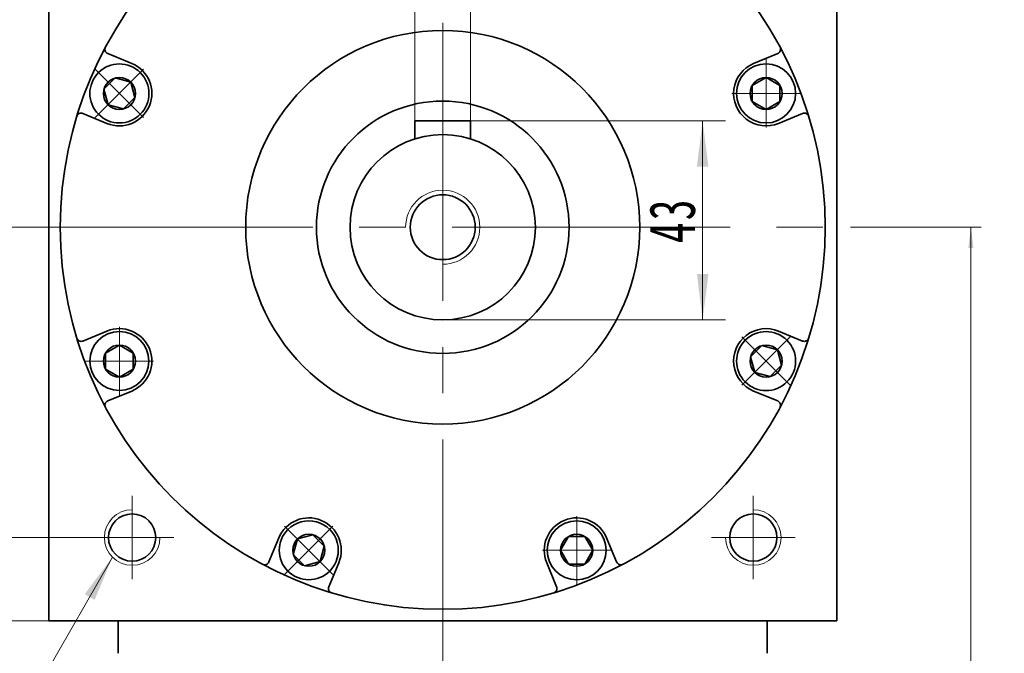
# Model space of a CAD drawing. Header units: millimetres. Extents: x 5164 to 6384, y 126 to 1054.
# Tile 6 of 9: x 6001 to 6213, y 684 to 821. Entities that reach past the tile are written whole.
import ezdxf

# ---------------------------------------------------------------- set-up
doc = ezdxf.new("R2010")
doc.units = ezdxf.units.MM
doc.header["$LTSCALE"] = 5
doc.set_wipeout_variables(frame=1)
doc.linetypes.add('点画线', pattern=[18, 12, -2, 2, -2])
doc.layers.get('0').update_dxf_attribs({"lineweight": 18})
for name, color, linetype, lineweight in [('中心线层', 1, '点画线', 18), ('尺寸线层', 3, 'Continuous', 18), ('粗实线层', 7, 'Continuous', 35)]:
    doc.layers.add(name, color=color, linetype=linetype, lineweight=lineweight)
doc.styles.add('标准', font='txt', dxfattribs={"width": 0.667})
doc.dimstyles.new('a4-1-1.5', dxfattribs={"dimtxt": 4.5, "dimasz": 4.5, "dimexe": 2.25, "dimexo": 0, "dimgap": 0.75, "dimtad": 1, "dimdec": 3, "dimdsep": 46, "dimtxsty": '标准', "dimblk": '_CAXARROW', "dimcen": 0, "dimdle": 9, "dimazin": 2, "dimtfac": 0.707107, "dimtdec": 3, "dimtix": 1, "dimtmove": 2, "dimatfit": 3, "dimfxl": 0, "dimfrac": 2, "dimtolj": 1, "dimarcsym": 0})

# ---------------------------------------------------------------- blocks, each defined once
blk = doc.blocks.new('*X44')
at = {"layer": '尺寸线层', "linetype": 'Continuous'}
for points in [[(5993.17, 843.22), (5994.4, 833.32), (5991.93, 833.32)], [(5993.17, 776.22), (5994.4, 786.12), (5991.93, 786.12)]]:
    blk.add_hatch(color=0, dxfattribs=at).paths.add_polyline_path(points, flags=0)
at = {"layer": '尺寸线层', "color": 0, "linetype": 'Continuous'}
for p, q in [((6015.89, 843.22), (5988.22, 843.22)), ((5993.17, 843.22), (5993.17, 776.22)), ((6003.89, 776.22), (5988.22, 776.22))]:
    blk.add_line(p, q, dxfattribs=at)
at = {"layer": '尺寸线层', "color": 0, "insert": (5986.65, 809.72), "char_height": 9.9, "width": 19.8, "attachment_point": 5, "rotation": 90, "line_spacing_factor": 1.15057, "style": '标准'}
blk.add_mtext('\\T1.1;67', dxfattribs=at)
blk = doc.blocks.new('_CAXARROW')
blk.add_hatch(color=0).paths.add_polyline_path([(0, 0), (-1, 0.125), (-1, -0.125)], flags=0)
blk = doc.blocks.new('*X45')
at = {"layer": '尺寸线层', "linetype": 'Continuous'}
for points in [[(5993.17, 776.22), (5994.4, 766.32), (5991.93, 766.32)], [(5993.17, 709.22), (5994.4, 719.12), (5991.93, 719.12)]]:
    blk.add_hatch(color=0, dxfattribs=at).paths.add_polyline_path(points, flags=0)
at = {"layer": '尺寸线层', "color": 0, "linetype": 'Continuous'}
for p, q in [((6003.89, 776.22), (5988.22, 776.22)), ((5993.17, 776.22), (5993.17, 709.22)), ((6015.89, 709.22), (5988.22, 709.22))]:
    blk.add_line(p, q, dxfattribs=at)
at = {"layer": '尺寸线层', "color": 0, "insert": (5986.65, 742.72), "char_height": 9.9, "width": 19.8, "attachment_point": 5, "rotation": 90, "line_spacing_factor": 1.15057, "style": '标准'}
blk.add_mtext('\\T1.1;67', dxfattribs=at)
blk = doc.blocks.new('*X46')
at = {"layer": '尺寸线层', "linetype": 'Continuous'}
for points in [[(5972.3, 861.22), (5973.54, 851.32), (5971.06, 851.32)], [(5972.3, 691.22), (5973.54, 701.12), (5971.06, 701.12)]]:
    blk.add_hatch(color=0, dxfattribs=at).paths.add_polyline_path(points, flags=0)
at = {"layer": '尺寸线层', "color": 0, "linetype": 'Continuous'}
for p, q in [((6006.89, 861.22), (5967.35, 861.22)), ((5972.3, 861.22), (5972.3, 691.22)), ((6006.89, 691.22), (5967.35, 691.22))]:
    blk.add_line(p, q, dxfattribs=at)
at = {"layer": '尺寸线层', "color": 0, "insert": (5965.78, 776.22), "char_height": 9.9, "width": 26.9708, "attachment_point": 5, "rotation": 90, "line_spacing_factor": 1.15057, "style": '标准'}
blk.add_mtext('\\T1.1;170', dxfattribs=at)
blk = doc.blocks.new('*X47')
at = {"layer": '尺寸线层', "linetype": 'Continuous'}
for points in [[(6147.96, 799.22), (6149.2, 789.32), (6146.72, 789.32)], [(6147.96, 756.22), (6149.2, 766.12), (6146.72, 766.12)]]:
    blk.add_hatch(color=0, dxfattribs=at).paths.add_polyline_path(points, flags=0)
at = {"layer": '尺寸线层', "color": 0, "linetype": 'Continuous'}
for p, q in [((6097.89, 799.22), (6152.91, 799.22)), ((6147.96, 799.22), (6147.96, 756.22)), ((6091.89, 756.22), (6152.91, 756.22))]:
    blk.add_line(p, q, dxfattribs=at)
at = {"layer": '尺寸线层', "color": 0, "insert": (6141.44, 777.72), "char_height": 9.9, "width": 19.8, "attachment_point": 5, "rotation": 90, "line_spacing_factor": 1.15057, "style": '标准'}
blk.add_mtext('\\T1.1;43', dxfattribs=at)
blk = doc.blocks.new('*X48')
at = {"layer": '尺寸线层', "linetype": 'Continuous'}
for points in [[(6085.89, 825.68), (6075.99, 824.45), (6075.99, 826.92)], [(6097.89, 825.68), (6107.79, 824.45), (6107.79, 826.92)]]:
    blk.add_hatch(color=0, dxfattribs=at).paths.add_polyline_path(points, flags=0)
at = {"layer": '尺寸线层', "color": 0, "linetype": 'Continuous'}
for p, q in [((6085.89, 799.22), (6085.89, 830.63)), ((6097.89, 799.22), (6097.89, 830.63)), ((6117.69, 825.68), (6066.09, 825.68))]:
    blk.add_line(p, q, dxfattribs=at)
at = {"layer": '尺寸线层', "color": 0, "insert": (6091.89, 832.2), "char_height": 9.9, "width": 19.8, "attachment_point": 5, "line_spacing_factor": 1.15057, "style": '标准'}
blk.add_mtext('\\T1.1;12', dxfattribs=at)
blk = doc.blocks.new('*X50')
at = {"layer": '尺寸线层', "linetype": 'Continuous'}
blk.add_hatch(color=0, dxfattribs=at).paths.add_polyline_path([(39.19, 56.94), (35.35, 47.73), (33.2, 48.96)], flags=0)
at = {"layer": '尺寸线层', "color": 0, "linetype": 'Continuous'}
blk.add_line((39.19, 56.94), (6.6, 0), dxfattribs=at)
at = {"layer": '尺寸线层', "color": 0}
for p, q in [((0, 22.12), (-29.39, 22.12)), ((0, 0), (0, 22.12)), ((0, 0), (-29.39, 0)), ((6.6, 0), (0, 0))]:
    blk.add_line(p, q, dxfattribs=at)
at = {"layer": '尺寸线层', "color": 0, "insert": (-4.95, 1.98), "char_height": 9.9, "width": 48.8791, "attachment_point": 9, "line_spacing_factor": 1.15057, "style": '标准'}
blk.add_mtext('\\T1.1;4-M12\\P6个面', dxfattribs=at)
blk = doc.blocks.new('*X49')
at = {"layer": '中心线层', "linetype": '点画线', "lineweight": 18}
for p, q in [((0, -7.37), (0, 7.37)), ((-7.37, 0), (7.37, 0))]:
    blk.add_line(p, q, dxfattribs=at)
at = {"layer": '粗实线层'}
for p, q in [((-3.46, 0), (-1.73, 3)), ((-1.73, 3), (1.73, 3)), ((3.46, 0), (1.73, 3)), ((3.46, 0), (1.73, 3)), ((-3.46, 0), (-1.73, -3)), ((3.46, 0), (1.73, -3)), ((-1.73, -3), (1.73, -3))]:
    blk.add_line(p, q, dxfattribs=at)
blk.add_circle((0, 0), 3.46, dxfattribs=at)
for start, end in [(0, 180), (180, 360)]:
    blk.add_arc((0, 0), 6.37, start, end, dxfattribs=at)
blk = doc.blocks.new('*X51')
at = {"layer": '尺寸线层', "linetype": 'Continuous'}
for points in [[(6233.19, 861.22), (6232.63, 856.72), (6233.76, 856.72)], [(6233.19, 525.72), (6232.63, 530.22), (6233.76, 530.22)]]:
    blk.add_hatch(color=0, dxfattribs=at).paths.add_polyline_path(points, flags=0)
at = {"layer": '尺寸线层', "color": 0, "linetype": 'Continuous'}
for p, q in [((6176.89, 861.22), (6235.44, 861.22)), ((6233.19, 525.72), (6233.19, 861.22)), ((6181.89, 525.72), (6235.44, 525.72))]:
    blk.add_line(p, q, dxfattribs=at)
at = {"layer": '尺寸线层', "color": 0, "insert": (6230.23, 693.47), "char_height": 4.5, "width": 22.0177, "attachment_point": 5, "rotation": 90, "line_spacing_factor": 1.15057, "style": '标准'}
blk.add_mtext('\\T1.1;335.5', dxfattribs=at)
blk = doc.blocks.new('*X52')
at = {"layer": '尺寸线层', "linetype": 'Continuous'}
for points in [[(6205.82, 776.22), (6206.38, 771.72), (6205.26, 771.72)], [(6205.82, 525.72), (6206.38, 530.22), (6205.26, 530.22)]]:
    blk.add_hatch(color=0, dxfattribs=at).paths.add_polyline_path(points, flags=0)
at = {"layer": '尺寸线层', "color": 0, "linetype": 'Continuous'}
for p, q in [((6179.89, 776.22), (6208.07, 776.22)), ((6205.82, 776.22), (6205.82, 525.72)), ((6181.89, 525.72), (6208.07, 525.72))]:
    blk.add_line(p, q, dxfattribs=at)
at = {"layer": '尺寸线层', "color": 0, "insert": (6202.86, 650.97), "char_height": 4.5, "width": 22.0844, "attachment_point": 5, "rotation": 90, "line_spacing_factor": 1.15057, "style": '标准'}
blk.add_mtext('\\T1.1;250.5', dxfattribs=at)

msp = doc.modelspace()

# ---------------------------------------------------------------- linework, layer by layer
at = {"layer": '中心线层'}
for p, q in [((6091.8896, 490.3571), (6091.8896, 864.2173)), ((6003.8896, 776.2173), (6179.8896, 776.2173)), ((6024.8896, 700.2173), (6024.8896, 718.2173)), ((6158.8896, 718.2173), (6158.8896, 700.2173)), ((6033.8896, 709.2173), (6015.8896, 709.2173)), ((6167.8896, 709.2173), (6149.8896, 709.2173))]:
    msp.add_line(p, q, dxfattribs=at)
at = {"layer": '粗实线层'}
for p, q in [((6006.8896, 691.2173), (6006.8896, 861.2173)), ((6176.8896, 691.2173), (6176.8896, 861.2173)), ((6097.8896, 799.2173), (6085.8896, 799.2173)), ((6085.8896, 799.2173), (6085.8896, 795.2961)), ((6097.8896, 795.2961), (6097.8896, 799.2173)), ((6021.8896, 684.2173), (6021.8896, 691.2173)), ((6161.8896, 684.2173), (6161.8896, 691.2173))]:
    msp.add_line(p, q, dxfattribs=at)
msp.add_lwpolyline([(6176.8896, 691.2173), (6006.8896, 691.2173)], dxfattribs=at)
for centre, radius in [((6091.8896, 776.2173), 82.5), ((6091.8896, 776.2173), 42.5), ((6091.8896, 776.2173), 27.25), ((6091.8896, 776.2173), 20), ((6091.8896, 776.2173), 7), ((6024.8896, 709.2173), 5.1), ((6158.8896, 709.2173), 5.1)]:
    msp.add_circle(centre, radius, dxfattribs=at)
for centre, start, end in [((6020.0185, 814.6464), 151.866752, 247.500022), ((6163.7607, 814.6464), 292.499978, 28.133248), ((6013.8956, 799.8643), 67.499978, 163.133248), ((6169.8836, 799.8643), 16.866752, 112.500022), ((6013.8956, 752.5703), 196.866752, 292.500022), ((6169.8836, 752.5703), 247.499978, 343.133248), ((6020.0185, 737.7882), 112.499978, 208.133248), ((6163.7607, 737.7882), 331.866752, 67.500022), ((6053.4605, 704.3462), 241.866752, 337.500022), ((6130.3187, 704.3462), 202.499978, 298.133248), ((6068.2426, 698.2233), 157.499978, 253.133248), ((6115.5367, 698.2233), 286.866752, 22.500022)]:
    msp.add_arc(centre, 1, start, end, dxfattribs=at)
at = {"layer": '粗实线层', "lineweight": 18}
for centre, radius, start, end in [((6091.8896, 776.2173), 8, 270, 180), ((6024.8896, 709.2173), 6, 90, 360), ((6158.8896, 709.2173), 6, 180, 90)]:
    msp.add_arc(centre, radius, start, end, dxfattribs=at)

# ---------------------------------------------------------------- block references
at = {"layer": '尺寸线层'}
msp.add_blockref('*X50', (5981.4569, 648.035), dxfattribs=at)

# ---------------------------------------------------------------- dimensions: what is measured, and where the dimension line sits
for base, p1, p2, angle, picture, middle in [((5972.2982, 691.2173), (6006.8896, 861.2173), (6006.8896, 691.2173), 270, '*X46', (5965.7807, 776.2173)), ((6233.1937, 861.2173), (6181.8896, 525.7173), (6176.8896, 861.2173), 90, '*X51', (6230.2312, 693.4673)), ((5993.1657, 776.2173), (6015.8896, 843.2173), (6003.8896, 776.2173), 270, '*X44', (5986.6482, 809.7173)), ((6147.9617, 756.2173), (6097.8896, 799.2173), (6091.8896, 756.2173), 270, '*X47', (6141.4442, 777.7173)), ((5993.1657, 709.2173), (6003.8896, 776.2173), (6015.8896, 709.2173), 270, '*X45', (5986.6482, 742.7173)), ((6205.8189, 525.7173), (6179.8896, 776.2173), (6181.8896, 525.7173), 90, '*X52', (6202.8564, 650.9673))]:
    dim = msp.add_linear_dim(base=base, p1=p1, p2=p2, angle=angle, dimstyle='a4-1-1.5', override={"dimsah": 1, "dimtfill": 1, "dimtzin": 8}, dxfattribs=at)
    dim.commit()
    dim.dimension.update_dxf_attribs({"geometry": picture, "text_midpoint": middle})
dim = msp.add_linear_dim(base=(6085.8896, 825.6841), p1=(6097.8896, 799.2173), p2=(6085.8896, 799.2173), dimstyle='a4-1-1.5', override={"dimsah": 1, "dimtfill": 1, "dimtzin": 8}, dxfattribs=at)
dim.commit()
dim.dimension.update_dxf_attribs({"geometry": '*X48', "text_midpoint": (6091.8896, 832.2016)})

# ---------------------------------------------------------------- next in the draw order: wipeouts: each hides what was drawn before it
for points in [[(6026.6374, 809.6106), (6026.6135, 809.6345), (6026.5894, 809.6582), (6026.5651, 809.6818), (6026.5408, 809.7053), (6026.5163, 809.7286), (6026.4917, 809.7518), (6026.467, 809.7749), (6026.4422, 809.7978), (6026.4172, 809.8206), (6026.3921, 809.8433), (6026.3669, 809.8658), (6026.3416, 809.8882), (6026.3161, 809.9105), (6026.2906, 809.9326), (6026.2649, 809.9546), (6026.2391, 809.9765), (6026.2132, 809.9982), (6026.1871, 810.0198), (6026.161, 810.0413), (6026.1347, 810.0626), (6026.1084, 810.0837), (6026.0819, 810.1048), (6026.0553, 810.1257), (6026.0286, 810.1464), (6026.0018, 810.167), (6025.9749, 810.1875), (6025.9478, 810.2078), (6025.9207, 810.228), (6025.8935, 810.248), (6025.8661, 810.2679), (6025.8661, 810.2679), (6025.6194, 810.4376), (6025.365, 810.5955), (6025.1034, 810.7412), (6024.8353, 810.8745), (6024.5612, 810.995), (6024.2818, 811.1026), (6023.9976, 811.1968), (6023.7092, 811.2776), (6023.4174, 811.3447), (6023.1228, 811.3981), (6022.826, 811.4375), (6022.5276, 811.4629), (6022.2284, 811.4742), (6021.929, 811.4715), (6021.63, 811.4547), (6021.3322, 811.4239), (6021.0361, 811.379), (6020.7425, 811.3203), (6020.452, 811.2479), (6020.1652, 811.1619), (6019.8827, 811.0625), (6019.6053, 810.9499), (6019.3334, 810.8243), (6019.0678, 810.6862), (6018.8089, 810.5357), (6018.5574, 810.3732), (6018.3139, 810.199), (6018.0788, 810.0136), (6017.8526, 809.8173), (6017.636, 809.6106), (6017.636, 809.6106), (6017.4293, 809.394), (6017.233, 809.1679), (6017.0476, 808.9327), (6016.8734, 808.6892), (6016.7109, 808.4377), (6016.5604, 808.1788), (6016.4223, 807.9132), (6016.2968, 807.6413), (6016.1842, 807.3639), (6016.0847, 807.0814), (6015.9987, 806.7946), (6015.9263, 806.5041), (6015.8676, 806.2105), (6015.8228, 805.9144), (6015.7919, 805.6166), (6015.7751, 805.3176), (6015.7724, 805.0182), (6015.7837, 804.719), (6015.8091, 804.4207), (6015.8486, 804.1238), (6015.9019, 803.8292), (6015.969, 803.5374), (6016.0498, 803.2491), (6016.144, 802.9648), (6016.2516, 802.6854), (6016.3721, 802.4113), (6016.5054, 802.1432), (6016.6511, 801.8816), (6016.809, 801.6272), (6016.9787, 801.3805), (6016.9787, 801.3805), (6016.9986, 801.3531), (6017.0186, 801.3259), (6017.0388, 801.2988), (6017.0591, 801.2717), (6017.0796, 801.2448), (6017.1002, 801.218), (6017.121, 801.1913), (6017.1418, 801.1647), (6017.1629, 801.1382), (6017.184, 801.1119), (6017.2054, 801.0856), (6017.2268, 801.0595), (6017.2484, 801.0334), (6017.2701, 801.0075), (6017.292, 800.9817), (6017.314, 800.9561), (6017.3361, 800.9305), (6017.3584, 800.905), (6017.3808, 800.8797), (6017.4033, 800.8545), (6017.426, 800.8294), (6017.4488, 800.8045), (6017.4717, 800.7796), (6017.4948, 800.7549), (6017.518, 800.7303), (6017.5414, 800.7058), (6017.5648, 800.6815), (6017.5884, 800.6572), (6017.6121, 800.6331), (6017.636, 800.6092), (6017.636, 800.6092), (6017.8777, 800.3798), (6018.1311, 800.1634), (6018.3955, 799.9605), (6018.6701, 799.7718), (6018.9542, 799.5977), (6019.2471, 799.4386), (6019.5478, 799.2952), (6019.8557, 799.1677), (6020.1698, 799.0564), (6020.4893, 798.9618), (6020.8134, 798.884), (6021.141, 798.8233), (6021.4714, 798.7798), (6021.8036, 798.7536), (6022.1367, 798.7449), (6022.4698, 798.7536), (6022.802, 798.7798), (6023.1324, 798.8233), (6023.4601, 798.884), (6023.7841, 798.9618), (6024.1036, 799.0564), (6024.4177, 799.1677), (6024.7256, 799.2952), (6025.0264, 799.4386), (6025.3192, 799.5977), (6025.6033, 799.7718), (6025.878, 799.9605), (6026.1423, 800.1634), (6026.3957, 800.3798), (6026.6374, 800.6092), (6026.6374, 800.6092), (6026.8668, 800.8509), (6027.0832, 801.1043), (6027.2861, 801.3686), (6027.4748, 801.6433), (6027.649, 801.9274), (6027.808, 802.2203), (6027.9514, 802.521), (6028.0789, 802.8289), (6028.1902, 803.143), (6028.2848, 803.4625), (6028.3626, 803.7865), (6028.4233, 804.1142), (6028.4668, 804.4446), (6028.493, 804.7768), (6028.5017, 805.1099), (6028.493, 805.443), (6028.4668, 805.7752), (6028.4233, 806.1056), (6028.3626, 806.4333), (6028.2848, 806.7573), (6028.1902, 807.0768), (6028.0789, 807.3909), (6027.9514, 807.6988), (6027.808, 807.9996), (6027.649, 808.2924), (6027.4748, 808.5765), (6027.2861, 808.8512), (6027.0832, 809.1155), (6026.8668, 809.3689)], [(6161.6425, 798.7449), (6161.6763, 798.745), (6161.7101, 798.7453), (6161.744, 798.7457), (6161.7778, 798.7463), (6161.8116, 798.7471), (6161.8454, 798.7481), (6161.8792, 798.7493), (6161.913, 798.7507), (6161.9467, 798.7522), (6161.9805, 798.7539), (6162.0143, 798.7558), (6162.048, 798.7578), (6162.0818, 798.7601), (6162.1155, 798.7625), (6162.1492, 798.7651), (6162.1829, 798.7679), (6162.2166, 798.7708), (6162.2503, 798.774), (6162.2839, 798.7773), (6162.3175, 798.7808), (6162.3512, 798.7845), (6162.3847, 798.7883), (6162.4183, 798.7924), (6162.4519, 798.7966), (6162.4854, 798.801), (6162.5189, 798.8055), (6162.5524, 798.8103), (6162.5858, 798.8152), (6162.6193, 798.8203), (6162.6527, 798.8256), (6162.6527, 798.8256), (6162.9471, 798.88), (6163.2386, 798.9483), (6163.5267, 799.0302), (6163.8105, 799.1255), (6164.0896, 799.2341), (6164.3632, 799.3557), (6164.6308, 799.49), (6164.8918, 799.6367), (6165.1456, 799.7956), (6165.3917, 799.9662), (6165.6294, 800.1483), (6165.8583, 800.3413), (6166.078, 800.5448), (6166.2877, 800.7585), (6166.4872, 800.9817), (6166.676, 801.2141), (6166.8537, 801.4552), (6167.0198, 801.7043), (6167.174, 801.961), (6167.316, 802.2246), (6167.4454, 802.4946), (6167.562, 802.7704), (6167.6655, 803.0514), (6167.7556, 803.3369), (6167.8322, 803.6264), (6167.8951, 803.9191), (6167.9442, 804.2145), (6167.9794, 804.5119), (6168.0005, 804.8106), (6168.0075, 805.1099), (6168.0075, 805.1099), (6168.0005, 805.4092), (6167.9794, 805.7079), (6167.9442, 806.0053), (6167.8951, 806.3007), (6167.8322, 806.5934), (6167.7556, 806.8829), (6167.6655, 807.1684), (6167.562, 807.4494), (6167.4454, 807.7252), (6167.316, 807.9952), (6167.174, 808.2588), (6167.0198, 808.5155), (6166.8537, 808.7646), (6166.676, 809.0057), (6166.4872, 809.2381), (6166.2877, 809.4614), (6166.078, 809.675), (6165.8583, 809.8786), (6165.6294, 810.0715), (6165.3917, 810.2536), (6165.1456, 810.4242), (6164.8918, 810.5831), (6164.6308, 810.7298), (6164.3632, 810.8641), (6164.0896, 810.9857), (6163.8105, 811.0943), (6163.5267, 811.1896), (6163.2386, 811.2715), (6162.9471, 811.3398), (6162.6527, 811.3942), (6162.6527, 811.3942), (6162.6193, 811.3995), (6162.5858, 811.4046), (6162.5524, 811.4095), (6162.5189, 811.4143), (6162.4854, 811.4188), (6162.4519, 811.4232), (6162.4183, 811.4274), (6162.3847, 811.4315), (6162.3512, 811.4353), (6162.3175, 811.439), (6162.2839, 811.4425), (6162.2503, 811.4458), (6162.2166, 811.449), (6162.1829, 811.4519), (6162.1492, 811.4547), (6162.1155, 811.4573), (6162.0818, 811.4597), (6162.048, 811.462), (6162.0143, 811.464), (6161.9805, 811.4659), (6161.9467, 811.4676), (6161.913, 811.4692), (6161.8792, 811.4705), (6161.8454, 811.4717), (6161.8116, 811.4727), (6161.7778, 811.4735), (6161.744, 811.4741), (6161.7101, 811.4745), (6161.6763, 811.4748), (6161.6425, 811.4749), (6161.6425, 811.4749), (6161.3094, 811.4662), (6160.9772, 811.44), (6160.6468, 811.3965), (6160.3192, 811.3358), (6159.9951, 811.258), (6159.6756, 811.1634), (6159.3615, 811.0521), (6159.0536, 810.9246), (6158.7529, 810.7812), (6158.46, 810.6222), (6158.1759, 810.448), (6157.9013, 810.2593), (6157.6369, 810.0564), (6157.3835, 809.84), (6157.1418, 809.6106), (6156.9124, 809.3689), (6156.696, 809.1155), (6156.4931, 808.8512), (6156.3044, 808.5765), (6156.1303, 808.2924), (6155.9713, 807.9996), (6155.8278, 807.6988), (6155.7003, 807.3909), (6155.589, 807.0768), (6155.4944, 806.7573), (6155.4166, 806.4333), (6155.3559, 806.1056), (6155.3124, 805.7752), (6155.2862, 805.443), (6155.2775, 805.1099), (6155.2775, 805.1099), (6155.2862, 804.7768), (6155.3124, 804.4446), (6155.3559, 804.1142), (6155.4166, 803.7865), (6155.4944, 803.4625), (6155.589, 803.143), (6155.7003, 802.8289), (6155.8278, 802.521), (6155.9713, 802.2203), (6156.1303, 801.9274), (6156.3044, 801.6433), (6156.4931, 801.3686), (6156.696, 801.1043), (6156.9124, 800.8509), (6157.1418, 800.6092), (6157.3835, 800.3798), (6157.6369, 800.1634), (6157.9013, 799.9605), (6158.1759, 799.7718), (6158.46, 799.5977), (6158.7529, 799.4386), (6159.0536, 799.2952), (6159.3615, 799.1677), (6159.6756, 799.0564), (6159.9951, 798.9618), (6160.3192, 798.884), (6160.6468, 798.8233), (6160.9772, 798.7798), (6161.3094, 798.7536)], [(6022.1367, 753.6897), (6022.1029, 753.6896), (6022.0691, 753.6893), (6022.0353, 753.6889), (6022.0015, 753.6883), (6021.9677, 753.6875), (6021.9339, 753.6865), (6021.9001, 753.6853), (6021.8663, 753.684), (6021.8325, 753.6824), (6021.7987, 753.6807), (6021.765, 753.6788), (6021.7312, 753.6768), (6021.6975, 753.6745), (6021.6637, 753.6721), (6021.63, 753.6695), (6021.5963, 753.6667), (6021.5626, 753.6638), (6021.529, 753.6606), (6021.4953, 753.6573), (6021.4617, 753.6538), (6021.4281, 753.6501), (6021.3945, 753.6463), (6021.3609, 753.6422), (6021.3274, 753.638), (6021.2938, 753.6336), (6021.2603, 753.6291), (6021.2268, 753.6243), (6021.1934, 753.6194), (6021.16, 753.6143), (6021.1266, 753.609), (6021.1266, 753.609), (6020.8321, 753.5546), (6020.5406, 753.4863), (6020.2526, 753.4044), (6019.9687, 753.3091), (6019.6897, 753.2005), (6019.416, 753.0789), (6019.1484, 752.9446), (6018.8874, 752.7979), (6018.6336, 752.639), (6018.3876, 752.4684), (6018.1498, 752.2863), (6017.9209, 752.0934), (6017.7013, 751.8898), (6017.4915, 751.6762), (6017.292, 751.4529), (6017.1032, 751.2205), (6016.9255, 750.9794), (6016.7594, 750.7303), (6016.6052, 750.4736), (6016.4632, 750.21), (6016.3338, 749.94), (6016.2172, 749.6642), (6016.1138, 749.3832), (6016.0236, 749.0977), (6015.947, 748.8082), (6015.8841, 748.5155), (6015.835, 748.2201), (6015.7999, 747.9227), (6015.7788, 747.624), (6015.7717, 747.3247), (6015.7717, 747.3247), (6015.7788, 747.0254), (6015.7999, 746.7267), (6015.835, 746.4293), (6015.8841, 746.1339), (6015.947, 745.8412), (6016.0236, 745.5517), (6016.1138, 745.2662), (6016.2172, 744.9852), (6016.3338, 744.7094), (6016.4632, 744.4394), (6016.6052, 744.1758), (6016.7594, 743.9191), (6016.9255, 743.67), (6017.1032, 743.4289), (6017.292, 743.1965), (6017.4915, 742.9733), (6017.7013, 742.7596), (6017.9209, 742.5561), (6018.1498, 742.3631), (6018.3876, 742.181), (6018.6336, 742.0104), (6018.8874, 741.8515), (6019.1484, 741.7048), (6019.416, 741.5705), (6019.6897, 741.4489), (6019.9687, 741.3403), (6020.2526, 741.245), (6020.5406, 741.1631), (6020.8321, 741.0948), (6021.1266, 741.0404), (6021.1266, 741.0404), (6021.16, 741.0351), (6021.1934, 741.03), (6021.2268, 741.0251), (6021.2603, 741.0203), (6021.2938, 741.0158), (6021.3274, 741.0114), (6021.3609, 741.0072), (6021.3945, 741.0031), (6021.4281, 740.9993), (6021.4617, 740.9956), (6021.4953, 740.9921), (6021.529, 740.9888), (6021.5626, 740.9856), (6021.5963, 740.9827), (6021.63, 740.9799), (6021.6637, 740.9773), (6021.6975, 740.9749), (6021.7312, 740.9726), (6021.765, 740.9706), (6021.7987, 740.9687), (6021.8325, 740.967), (6021.8663, 740.9655), (6021.9001, 740.9641), (6021.9339, 740.9629), (6021.9677, 740.9619), (6022.0015, 740.9611), (6022.0353, 740.9605), (6022.0691, 740.9601), (6022.1029, 740.9598), (6022.1367, 740.9597), (6022.1367, 740.9597), (6022.4698, 740.9684), (6022.802, 740.9946), (6023.1324, 741.0381), (6023.4601, 741.0988), (6023.7841, 741.1766), (6024.1036, 741.2712), (6024.4177, 741.3825), (6024.7256, 741.51), (6025.0264, 741.6534), (6025.3192, 741.8125), (6025.6033, 741.9866), (6025.878, 742.1753), (6026.1423, 742.3782), (6026.3957, 742.5946), (6026.6374, 742.824), (6026.8668, 743.0657), (6027.0832, 743.3191), (6027.2861, 743.5835), (6027.4748, 743.8581), (6027.649, 744.1422), (6027.808, 744.4351), (6027.9514, 744.7358), (6028.0789, 745.0437), (6028.1902, 745.3578), (6028.2848, 745.6773), (6028.3626, 746.0013), (6028.4233, 746.329), (6028.4668, 746.6594), (6028.493, 746.9916), (6028.5017, 747.3247), (6028.5017, 747.3247), (6028.493, 747.6578), (6028.4668, 747.99), (6028.4233, 748.3204), (6028.3626, 748.6481), (6028.2848, 748.9721), (6028.1902, 749.2916), (6028.0789, 749.6057), (6027.9514, 749.9136), (6027.808, 750.2144), (6027.649, 750.5072), (6027.4748, 750.7913), (6027.2861, 751.066), (6027.0832, 751.3303), (6026.8668, 751.5837), (6026.6374, 751.8254), (6026.3957, 752.0548), (6026.1423, 752.2712), (6025.878, 752.4741), (6025.6033, 752.6628), (6025.3192, 752.837), (6025.0264, 752.996), (6024.7256, 753.1394), (6024.4177, 753.2669), (6024.1036, 753.3782), (6023.7841, 753.4728), (6023.4601, 753.5506), (6023.1324, 753.6113), (6022.802, 753.6548), (6022.4698, 753.681)], [(6157.1418, 742.824), (6157.1658, 742.8001), (6157.1899, 742.7764), (6157.2141, 742.7528), (6157.2384, 742.7294), (6157.2629, 742.706), (6157.2875, 742.6828), (6157.3122, 742.6597), (6157.3371, 742.6368), (6157.362, 742.614), (6157.3871, 742.5913), (6157.4123, 742.5688), (6157.4377, 742.5464), (6157.4631, 742.5241), (6157.4887, 742.502), (6157.5143, 742.48), (6157.5401, 742.4581), (6157.5661, 742.4364), (6157.5921, 742.4148), (6157.6182, 742.3933), (6157.6445, 742.372), (6157.6708, 742.3509), (6157.6973, 742.3298), (6157.7239, 742.309), (6157.7506, 742.2882), (6157.7774, 742.2676), (6157.8043, 742.2471), (6157.8314, 742.2268), (6157.8585, 742.2066), (6157.8858, 742.1866), (6157.9131, 742.1667), (6157.9131, 742.1667), (6158.1598, 741.997), (6158.4142, 741.8391), (6158.6758, 741.6934), (6158.9439, 741.5601), (6159.218, 741.4396), (6159.4975, 741.332), (6159.7817, 741.2378), (6160.07, 741.157), (6160.3618, 741.0899), (6160.6564, 741.0365), (6160.9533, 740.9971), (6161.2516, 740.9717), (6161.5508, 740.9604), (6161.8502, 740.9631), (6162.1492, 740.9799), (6162.447, 741.0108), (6162.7431, 741.0556), (6163.0367, 741.1143), (6163.3272, 741.1867), (6163.614, 741.2727), (6163.8965, 741.3722), (6164.1739, 741.4847), (6164.4458, 741.6103), (6164.7114, 741.7484), (6164.9703, 741.8989), (6165.2218, 742.0614), (6165.4654, 742.2356), (6165.7005, 742.421), (6165.9266, 742.6173), (6166.1433, 742.824), (6166.1433, 742.824), (6166.3499, 743.0406), (6166.5462, 743.2667), (6166.7316, 743.5019), (6166.9058, 743.7454), (6167.0683, 743.9969), (6167.2188, 744.2558), (6167.357, 744.5214), (6167.4825, 744.7933), (6167.5951, 745.0707), (6167.6945, 745.3532), (6167.7805, 745.64), (6167.8529, 745.9305), (6167.9116, 746.2241), (6167.9565, 746.5202), (6167.9873, 746.818), (6168.0041, 747.117), (6168.0069, 747.4164), (6167.9955, 747.7156), (6167.9701, 748.014), (6167.9307, 748.3108), (6167.8773, 748.6054), (6167.8102, 748.8972), (6167.7294, 749.1855), (6167.6352, 749.4698), (6167.5277, 749.7492), (6167.4071, 750.0233), (6167.2738, 750.2914), (6167.1281, 750.553), (6166.9702, 750.8074), (6166.8005, 751.0541), (6166.8005, 751.0541), (6166.7806, 751.0815), (6166.7606, 751.1087), (6166.7404, 751.1358), (6166.7201, 751.1629), (6166.6996, 751.1898), (6166.679, 751.2166), (6166.6583, 751.2433), (6166.6374, 751.2699), (6166.6164, 751.2964), (6166.5952, 751.3227), (6166.5739, 751.349), (6166.5524, 751.3751), (6166.5308, 751.4012), (6166.5091, 751.4271), (6166.4872, 751.4529), (6166.4652, 751.4786), (6166.4431, 751.5041), (6166.4208, 751.5296), (6166.3984, 751.5549), (6166.3759, 751.5801), (6166.3532, 751.6052), (6166.3304, 751.6301), (6166.3075, 751.655), (6166.2844, 751.6797), (6166.2612, 751.7043), (6166.2379, 751.7288), (6166.2144, 751.7531), (6166.1908, 751.7774), (6166.1671, 751.8015), (6166.1433, 751.8254), (6166.1433, 751.8254), (6165.9015, 752.0548), (6165.6481, 752.2712), (6165.3838, 752.4741), (6165.1091, 752.6628), (6164.825, 752.837), (6164.5322, 752.996), (6164.2314, 753.1394), (6163.9235, 753.2669), (6163.6094, 753.3782), (6163.2899, 753.4728), (6162.9659, 753.5506), (6162.6382, 753.6113), (6162.3078, 753.6548), (6161.9756, 753.681), (6161.6425, 753.6897), (6161.3094, 753.681), (6160.9772, 753.6548), (6160.6468, 753.6113), (6160.3192, 753.5506), (6159.9951, 753.4728), (6159.6756, 753.3782), (6159.3615, 753.2669), (6159.0536, 753.1394), (6158.7529, 752.996), (6158.46, 752.837), (6158.1759, 752.6628), (6157.9013, 752.4741), (6157.6369, 752.2712), (6157.3835, 752.0548), (6157.1418, 751.8254), (6157.1418, 751.8254), (6156.9124, 751.5837), (6156.696, 751.3303), (6156.4931, 751.066), (6156.3044, 750.7913), (6156.1303, 750.5072), (6155.9713, 750.2144), (6155.8278, 749.9136), (6155.7003, 749.6057), (6155.589, 749.2916), (6155.4944, 748.9721), (6155.4166, 748.6481), (6155.3559, 748.3204), (6155.3124, 747.99), (6155.2862, 747.6578), (6155.2775, 747.3247), (6155.2862, 746.9916), (6155.3124, 746.6594), (6155.3559, 746.329), (6155.4166, 746.0013), (6155.4944, 745.6773), (6155.589, 745.3578), (6155.7003, 745.0437), (6155.8278, 744.7358), (6155.9713, 744.4351), (6156.1303, 744.1422), (6156.3044, 743.8581), (6156.4931, 743.5835), (6156.696, 743.3191), (6156.9124, 743.0657)], [(6058.4963, 710.9651), (6058.4724, 710.9412), (6058.4487, 710.9171), (6058.4251, 710.8928), (6058.4017, 710.8685), (6058.3783, 710.844), (6058.3551, 710.8194), (6058.3321, 710.7947), (6058.3091, 710.7698), (6058.2863, 710.7449), (6058.2636, 710.7198), (6058.2411, 710.6946), (6058.2187, 710.6693), (6058.1964, 710.6438), (6058.1743, 710.6183), (6058.1523, 710.5926), (6058.1304, 710.5668), (6058.1087, 710.5409), (6058.0871, 710.5148), (6058.0657, 710.4887), (6058.0443, 710.4624), (6058.0232, 710.4361), (6058.0021, 710.4096), (6057.9813, 710.383), (6057.9605, 710.3563), (6057.9399, 710.3295), (6057.9194, 710.3026), (6057.8991, 710.2755), (6057.879, 710.2484), (6057.8589, 710.2212), (6057.839, 710.1938), (6057.839, 710.1938), (6057.6693, 709.9471), (6057.5115, 709.6927), (6057.3657, 709.4311), (6057.2324, 709.163), (6057.1119, 708.8889), (6057.0044, 708.6095), (6056.9101, 708.3252), (6056.8293, 708.0369), (6056.7622, 707.7451), (6056.7089, 707.4505), (6056.6694, 707.1536), (6056.644, 706.8553), (6056.6327, 706.5561), (6056.6354, 706.2567), (6056.6522, 705.9577), (6056.6831, 705.6599), (6056.7279, 705.3638), (6056.7866, 705.0702), (6056.859, 704.7797), (6056.945, 704.4929), (6057.0445, 704.2104), (6057.1571, 703.933), (6057.2826, 703.6611), (6057.4207, 703.3955), (6057.5712, 703.1366), (6057.7337, 702.8851), (6057.9079, 702.6416), (6058.0933, 702.4064), (6058.2896, 702.1803), (6058.4963, 701.9637), (6058.4963, 701.9637), (6058.7129, 701.757), (6058.9391, 701.5607), (6059.1742, 701.3753), (6059.4177, 701.2011), (6059.6692, 701.0386), (6059.9281, 700.8881), (6060.1937, 700.75), (6060.4656, 700.6244), (6060.743, 700.5119), (6061.0255, 700.4124), (6061.3123, 700.3264), (6061.6028, 700.254), (6061.8964, 700.1953), (6062.1925, 700.1504), (6062.4903, 700.1196), (6062.7893, 700.1028), (6063.0887, 700.1001), (6063.3879, 700.1114), (6063.6863, 700.1368), (6063.9831, 700.1762), (6064.2777, 700.2296), (6064.5695, 700.2967), (6064.8579, 700.3775), (6065.1421, 700.4717), (6065.4215, 700.5793), (6065.6956, 700.6998), (6065.9637, 700.8331), (6066.2253, 700.9788), (6066.4797, 701.1367), (6066.7264, 701.3064), (6066.7264, 701.3064), (6066.7538, 701.3263), (6066.781, 701.3463), (6066.8082, 701.3665), (6066.8352, 701.3868), (6066.8621, 701.4073), (6066.8889, 701.4279), (6066.9156, 701.4486), (6066.9422, 701.4695), (6066.9687, 701.4906), (6066.9951, 701.5117), (6067.0213, 701.533), (6067.0475, 701.5545), (6067.0735, 701.5761), (6067.0994, 701.5978), (6067.1252, 701.6197), (6067.1509, 701.6417), (6067.1764, 701.6638), (6067.2019, 701.6861), (6067.2272, 701.7085), (6067.2524, 701.731), (6067.2775, 701.7537), (6067.3025, 701.7765), (6067.3273, 701.7994), (6067.352, 701.8225), (6067.3766, 701.8457), (6067.4011, 701.869), (6067.4254, 701.8925), (6067.4497, 701.9161), (6067.4738, 701.9398), (6067.4977, 701.9637), (6067.4977, 701.9637), (6067.7271, 702.2054), (6067.9435, 702.4588), (6068.1464, 702.7231), (6068.3352, 702.9978), (6068.5093, 703.2819), (6068.6683, 703.5747), (6068.8117, 703.8755), (6068.9393, 704.1834), (6069.0505, 704.4975), (6069.1451, 704.817), (6069.2229, 705.141), (6069.2836, 705.4687), (6069.3271, 705.7991), (6069.3533, 706.1313), (6069.362, 706.4644), (6069.3533, 706.7975), (6069.3271, 707.1297), (6069.2836, 707.4601), (6069.2229, 707.7878), (6069.1451, 708.1118), (6069.0505, 708.4313), (6068.9393, 708.7454), (6068.8117, 709.0533), (6068.6683, 709.354), (6068.5093, 709.6469), (6068.3352, 709.931), (6068.1464, 710.2057), (6067.9435, 710.47), (6067.7271, 710.7234), (6067.4977, 710.9651), (6067.4977, 710.9651), (6067.256, 711.1945), (6067.0026, 711.4109), (6066.7383, 711.6138), (6066.4636, 711.8025), (6066.1795, 711.9767), (6065.8867, 712.1357), (6065.5859, 712.2791), (6065.278, 712.4066), (6064.9639, 712.5179), (6064.6444, 712.6125), (6064.3204, 712.6903), (6063.9927, 712.751), (6063.6623, 712.7945), (6063.3301, 712.8207), (6062.997, 712.8294), (6062.6639, 712.8207), (6062.3317, 712.7945), (6062.0013, 712.751), (6061.6737, 712.6903), (6061.3496, 712.6125), (6061.0301, 712.5179), (6060.716, 712.4066), (6060.4081, 712.2791), (6060.1074, 712.1357), (6059.8145, 711.9767), (6059.5304, 711.8025), (6059.2558, 711.6138), (6058.9914, 711.4109), (6058.738, 711.1945)], [(6114.4172, 706.4644), (6114.4173, 706.4306), (6114.4176, 706.3968), (6114.418, 706.363), (6114.4186, 706.3292), (6114.4195, 706.2953), (6114.4204, 706.2615), (6114.4216, 706.2278), (6114.423, 706.194), (6114.4245, 706.1602), (6114.4262, 706.1264), (6114.4281, 706.0926), (6114.4301, 706.0589), (6114.4324, 706.0252), (6114.4348, 705.9914), (6114.4374, 705.9577), (6114.4402, 705.924), (6114.4432, 705.8903), (6114.4463, 705.8567), (6114.4496, 705.823), (6114.4531, 705.7894), (6114.4568, 705.7558), (6114.4606, 705.7222), (6114.4647, 705.6886), (6114.4689, 705.655), (6114.4733, 705.6215), (6114.4778, 705.588), (6114.4826, 705.5545), (6114.4875, 705.5211), (6114.4926, 705.4876), (6114.4979, 705.4542), (6114.4979, 705.4542), (6114.5523, 705.1598), (6114.6206, 704.8683), (6114.7025, 704.5803), (6114.7978, 704.2964), (6114.9064, 704.0174), (6115.028, 703.7437), (6115.1623, 703.4761), (6115.3091, 703.2151), (6115.4679, 702.9613), (6115.6386, 702.7153), (6115.8206, 702.4775), (6116.0136, 702.2486), (6116.2171, 702.029), (6116.4308, 701.8192), (6116.654, 701.6197), (6116.8865, 701.4309), (6117.1275, 701.2532), (6117.3766, 701.0871), (6117.6333, 700.9329), (6117.8969, 700.7909), (6118.1669, 700.6615), (6118.4427, 700.5449), (6118.7237, 700.4415), (6119.0092, 700.3513), (6119.2987, 700.2747), (6119.5914, 700.2118), (6119.8868, 700.1627), (6120.1842, 700.1276), (6120.4829, 700.1064), (6120.7822, 700.0994), (6120.7822, 700.0994), (6121.0816, 700.1064), (6121.3802, 700.1276), (6121.6776, 700.1627), (6121.973, 700.2118), (6122.2657, 700.2747), (6122.5552, 700.3513), (6122.8407, 700.4415), (6123.1217, 700.5449), (6123.3975, 700.6615), (6123.6675, 700.7909), (6123.9311, 700.9329), (6124.1878, 701.0871), (6124.4369, 701.2532), (6124.678, 701.4309), (6124.9104, 701.6197), (6125.1337, 701.8192), (6125.3473, 702.029), (6125.5509, 702.2486), (6125.7439, 702.4775), (6125.9259, 702.7153), (6126.0965, 702.9613), (6126.2554, 703.2151), (6126.4021, 703.4761), (6126.5364, 703.7437), (6126.658, 704.0174), (6126.7666, 704.2964), (6126.862, 704.5803), (6126.9438, 704.8683), (6127.0121, 705.1598), (6127.0665, 705.4542), (6127.0665, 705.4542), (6127.0718, 705.4876), (6127.0769, 705.5211), (6127.0818, 705.5545), (6127.0866, 705.588), (6127.0912, 705.6215), (6127.0955, 705.655), (6127.0998, 705.6886), (6127.1038, 705.7222), (6127.1076, 705.7558), (6127.1113, 705.7894), (6127.1148, 705.823), (6127.1181, 705.8567), (6127.1213, 705.8903), (6127.1242, 705.924), (6127.127, 705.9577), (6127.1296, 705.9914), (6127.132, 706.0252), (6127.1343, 706.0589), (6127.1363, 706.0926), (6127.1382, 706.1264), (6127.1399, 706.1602), (6127.1415, 706.194), (6127.1428, 706.2278), (6127.144, 706.2615), (6127.145, 706.2953), (6127.1458, 706.3292), (6127.1464, 706.363), (6127.1469, 706.3968), (6127.1471, 706.4306), (6127.1472, 706.4644), (6127.1472, 706.4644), (6127.1385, 706.7975), (6127.1123, 707.1297), (6127.0688, 707.4601), (6127.0081, 707.7878), (6126.9303, 708.1118), (6126.8357, 708.4313), (6126.7245, 708.7454), (6126.5969, 709.0533), (6126.4535, 709.354), (6126.2945, 709.6469), (6126.1204, 709.931), (6125.9316, 710.2057), (6125.7287, 710.47), (6125.5123, 710.7234), (6125.2829, 710.9651), (6125.0412, 711.1945), (6124.7878, 711.4109), (6124.5235, 711.6138), (6124.2488, 711.8025), (6123.9647, 711.9767), (6123.6719, 712.1357), (6123.3711, 712.2791), (6123.0632, 712.4066), (6122.7491, 712.5179), (6122.4296, 712.6125), (6122.1056, 712.6903), (6121.7779, 712.751), (6121.4475, 712.7945), (6121.1153, 712.8207), (6120.7822, 712.8294), (6120.7822, 712.8294), (6120.4491, 712.8207), (6120.1169, 712.7945), (6119.7865, 712.751), (6119.4589, 712.6903), (6119.1348, 712.6125), (6118.8153, 712.5179), (6118.5012, 712.4066), (6118.1933, 712.2791), (6117.8926, 712.1357), (6117.5997, 711.9767), (6117.3156, 711.8025), (6117.041, 711.6138), (6116.7766, 711.4109), (6116.5232, 711.1945), (6116.2815, 710.9651), (6116.0521, 710.7234), (6115.8357, 710.47), (6115.6328, 710.2057), (6115.4441, 709.931), (6115.27, 709.6469), (6115.111, 709.354), (6114.9675, 709.0533), (6114.84, 708.7454), (6114.7287, 708.4313), (6114.6341, 708.1118), (6114.5563, 707.7878), (6114.4956, 707.4601), (6114.4521, 707.1297), (6114.4259, 706.7975)]]:
    msp.add_wipeout(points).dxf.layer = '粗实线层'

# ---------------------------------------------------------------- next in the draw order: linework, layer by layer
at = {"layer": '粗实线层'}
for p, q in [((6024.8155, 811.5771), (6019.6358, 813.7225)), ((6158.9637, 811.5771), (6164.1434, 813.7225)), ((6019.4579, 798.6427), (6014.2783, 800.7882)), ((6164.3213, 798.6427), (6169.501, 800.7882)), ((6019.4579, 753.7919), (6014.2783, 751.6464)), ((6164.3213, 753.7919), (6169.501, 751.6464)), ((6024.8155, 740.8575), (6019.6358, 738.7121)), ((6158.9637, 740.8575), (6164.1434, 738.7121)), ((6056.5299, 709.1432), (6054.3844, 703.9635)), ((6127.2494, 709.1432), (6129.3948, 703.9635)), ((6069.4642, 703.7856), (6067.3187, 698.606)), ((6114.3151, 703.7856), (6116.4605, 698.606))]:
    msp.add_line(p, q, dxfattribs=at)
for centre, start, end in [((6022.1367, 805.1099), 247.5, 67.5), ((6161.6425, 805.1099), 112.5, 292.5), ((6022.1367, 747.3247), 292.5, 112.5), ((6161.6425, 747.3247), 67.5, 247.5), ((6062.997, 706.4644), 337.5, 157.5), ((6120.7822, 706.4644), 22.5, 202.5)]:
    msp.add_arc(centre, 7, start, end, dxfattribs=at)

# ---------------------------------------------------------------- next in the draw order: block references
for p, rotation in [((6022.1367, 805.1099), 45.00000000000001), ((6161.6425, 805.1099), 270), ((6161.6425, 747.3247), 225.0000000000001), ((6022.1367, 747.3247), 90), ((6062.997, 706.4644), 135.0000000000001), ((6120.7822, 706.4644), 180)]:
    msp.add_blockref('*X49', p, dxfattribs=dict(at, rotation=rotation))

doc.saveas('drawing.dxf')
